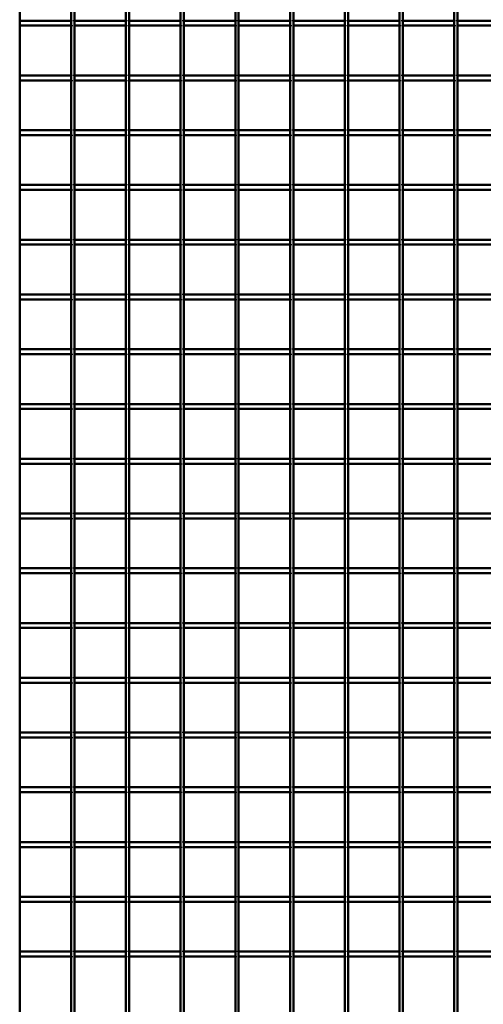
# Model space of a CAD drawing. Header units: millimetres. Extents: x -1015 to 654, y -500 to 954.
# Tile 3 of 10: x -466 to -183, y -131 to 469. Entities that reach past the tile are written whole.
import ezdxf

# ---------------------------------------------------------------- set-up
doc = ezdxf.new("R2010")
doc.units = ezdxf.units.MM
doc.linetypes.add('Dashed', pattern=[2, 1, -1])
doc.layers.add('AM_0', color=7, linetype='Continuous', lineweight=50)
doc.layers.add('AM_9', color=6, linetype='Dashed', lineweight=25)

# ---------------------------------------------------------------- blocks, each defined once
blk = doc.blocks.new('6_csmklxqvnaftu5ah9o9iv45ii________0_in_LPPX333033311120010003500_4')
at = {"layer": 'AM_0'}
blk.add_line((-465.62, -497), (-465.62, 497), dxfattribs=at)
blk = doc.blocks.new('7_621yq6z4jo3vtsxkbmhoq45sg________0_in_LPPX333033311120010003500_4')
at = {"layer": 'AM_0'}
for p, q in [((-434.29, -497), (-434.29, 497)), ((-432.29, -497), (-432.29, 497))]:
    blk.add_line(p, q, dxfattribs=at)
blk = doc.blocks.new('8_ryixsldcfzuoqkxpyifwhqjbs________0_in_LPPX333033311120010003500_4')
at = {"layer": 'AM_0'}
for p, q in [((-400.96, -497), (-400.96, 497)), ((-398.96, -497), (-398.96, 497))]:
    blk.add_line(p, q, dxfattribs=at)
blk = doc.blocks.new('9_z2vu9ui5k5jb81t44dnrtzbje________0_in_LPPX333033311120010003500_4')
at = {"layer": 'AM_0'}
for p, q in [((-367.63, -497), (-367.63, 497)), ((-365.63, -497), (-365.63, 497))]:
    blk.add_line(p, q, dxfattribs=at)
blk = doc.blocks.new('10_d8nt32767jgunftint1pfjqmj________0_in_LPPX333033311120010003500_4')
at = {"layer": 'AM_0'}
for p, q in [((-334.3, -497), (-334.3, 497)), ((-332.3, -497), (-332.3, 497))]:
    blk.add_line(p, q, dxfattribs=at)
blk = doc.blocks.new('11_f48x1726dn3gzwi7iqlk6zoyg________0_in_LPPX333033311120010003500_4')
at = {"layer": 'AM_0'}
for p, q in [((-300.97, -497), (-300.97, 497)), ((-298.97, -497), (-298.97, 497))]:
    blk.add_line(p, q, dxfattribs=at)
blk = doc.blocks.new('12_8wn13upayi8n9dlhgtrexv86h________0_in_LPPX333033311120010003500_4')
at = {"layer": 'AM_0'}
for p, q in [((-267.64, -497), (-267.64, 497)), ((-265.64, -497), (-265.64, 497))]:
    blk.add_line(p, q, dxfattribs=at)
blk = doc.blocks.new('13_qmaw2ln7ypr8b205kkrsenfns________0_in_LPPX333033311120010003500_4')
at = {"layer": 'AM_0'}
for p, q in [((-234.31, -497), (-234.31, 497)), ((-232.31, -497), (-232.31, 497))]:
    blk.add_line(p, q, dxfattribs=at)
blk = doc.blocks.new('14_nr62sfknrv5k65frpn3hblj8j________0_in_LPPX333033311120010003500_4')
at = {"layer": 'AM_0'}
for p, q in [((-200.98, -497), (-200.98, 497)), ((-198.98, -497), (-198.98, 497))]:
    blk.add_line(p, q, dxfattribs=at)
blk = doc.blocks.new('50_lfbz6epdjnvuagtv3wv31ae6n________0_in_LPPX333033311120010003500_4')
at = {"layer": 'AM_0'}
for p, q in [((-465.62, -101.49), (-465.62, -98.49)), ((-434.29, -98.49), (-465.62, -98.49)), ((-434.29, -101.49), (-465.62, -101.49)), ((-434.29, -98.49), (-434.29, -101.49)), ((-432.29, -101.49), (-432.29, -98.49)), ((-400.96, -98.49), (-432.29, -98.49)), ((-400.96, -101.49), (-432.29, -101.49)), ((-400.96, -98.49), (-400.96, -101.49)), ((-398.96, -101.49), (-398.96, -98.49)), ((-367.63, -98.49), (-398.96, -98.49)), ((-367.63, -101.49), (-398.96, -101.49)), ((-367.63, -98.49), (-367.63, -101.49)), ((-365.63, -101.49), (-365.63, -98.49)), ((-334.3, -98.49), (-365.63, -98.49)), ((-334.3, -101.49), (-365.63, -101.49)), ((-334.3, -98.49), (-334.3, -101.49)), ((-332.3, -101.49), (-332.3, -98.49)), ((-300.97, -98.49), (-332.3, -98.49)), ((-300.97, -101.49), (-332.3, -101.49)), ((-300.97, -98.49), (-300.97, -101.49)), ((-298.97, -101.49), (-298.97, -98.49)), ((-267.64, -98.49), (-298.97, -98.49)), ((-267.64, -101.49), (-298.97, -101.49)), ((-267.64, -98.49), (-267.64, -101.49)), ((-265.64, -101.49), (-265.64, -98.49)), ((-234.31, -98.49), (-265.64, -98.49)), ((-234.31, -101.49), (-265.64, -101.49)), ((-234.31, -98.49), (-234.31, -101.49)), ((-232.31, -101.49), (-232.31, -98.49)), ((-200.98, -98.49), (-232.31, -98.49)), ((-200.98, -101.49), (-232.31, -101.49)), ((-200.98, -98.49), (-200.98, -101.49)), ((-198.98, -101.49), (-198.98, -98.49)), ((-167.65, -98.49), (-198.98, -98.49)), ((-167.65, -101.49), (-198.98, -101.49))]:
    blk.add_line(p, q, dxfattribs=at)
at = {"layer": 'AM_9'}
for p, q in [((-432.29, -98.49), (-434.29, -98.49)), ((-434.29, -101.49), (-432.29, -101.49)), ((-398.96, -98.49), (-400.96, -98.49)), ((-400.96, -101.49), (-398.96, -101.49)), ((-365.63, -98.49), (-367.63, -98.49)), ((-367.63, -101.49), (-365.63, -101.49)), ((-332.3, -98.49), (-334.3, -98.49)), ((-334.3, -101.49), (-332.3, -101.49)), ((-298.97, -98.49), (-300.97, -98.49)), ((-300.97, -101.49), (-298.97, -101.49)), ((-265.64, -98.49), (-267.64, -98.49)), ((-267.64, -101.49), (-265.64, -101.49)), ((-232.31, -98.49), (-234.31, -98.49)), ((-234.31, -101.49), (-232.31, -101.49)), ((-198.98, -98.49), (-200.98, -98.49)), ((-200.98, -101.49), (-198.98, -101.49))]:
    blk.add_line(p, q, dxfattribs=at)
blk = doc.blocks.new('51_aisvkbchylnh2iftl8m6knaur________0_in_LPPX333033311120010003500_4')
at = {"layer": 'AM_0'}
for p, q in [((-465.62, -68.16), (-465.62, -65.16)), ((-434.29, -65.16), (-465.62, -65.16)), ((-434.29, -65.16), (-434.29, -68.16)), ((-432.29, -68.16), (-432.29, -65.16)), ((-400.96, -65.16), (-432.29, -65.16)), ((-400.96, -65.16), (-400.96, -68.16)), ((-398.96, -68.16), (-398.96, -65.16)), ((-367.63, -65.16), (-398.96, -65.16)), ((-367.63, -65.16), (-367.63, -68.16)), ((-365.63, -68.16), (-365.63, -65.16)), ((-334.3, -65.16), (-365.63, -65.16)), ((-334.3, -65.16), (-334.3, -68.16)), ((-332.3, -68.16), (-332.3, -65.16)), ((-300.97, -65.16), (-332.3, -65.16)), ((-300.97, -65.16), (-300.97, -68.16)), ((-298.97, -68.16), (-298.97, -65.16)), ((-267.64, -65.16), (-298.97, -65.16)), ((-267.64, -65.16), (-267.64, -68.16)), ((-265.64, -68.16), (-265.64, -65.16)), ((-234.31, -65.16), (-265.64, -65.16)), ((-234.31, -65.16), (-234.31, -68.16)), ((-232.31, -68.16), (-232.31, -65.16)), ((-200.98, -65.16), (-232.31, -65.16)), ((-200.98, -65.16), (-200.98, -68.16)), ((-198.98, -68.16), (-198.98, -65.16)), ((-167.65, -65.16), (-198.98, -65.16)), ((-434.29, -68.16), (-465.62, -68.16)), ((-400.96, -68.16), (-432.29, -68.16)), ((-367.63, -68.16), (-398.96, -68.16)), ((-334.3, -68.16), (-365.63, -68.16)), ((-300.97, -68.16), (-332.3, -68.16)), ((-267.64, -68.16), (-298.97, -68.16)), ((-234.31, -68.16), (-265.64, -68.16)), ((-200.98, -68.16), (-232.31, -68.16)), ((-167.65, -68.16), (-198.98, -68.16))]:
    blk.add_line(p, q, dxfattribs=at)
at = {"layer": 'AM_9'}
for p, q in [((-432.29, -65.16), (-434.29, -65.16)), ((-398.96, -65.16), (-400.96, -65.16)), ((-365.63, -65.16), (-367.63, -65.16)), ((-332.3, -65.16), (-334.3, -65.16)), ((-298.97, -65.16), (-300.97, -65.16)), ((-265.64, -65.16), (-267.64, -65.16)), ((-232.31, -65.16), (-234.31, -65.16)), ((-198.98, -65.16), (-200.98, -65.16)), ((-434.29, -68.16), (-432.29, -68.16)), ((-400.96, -68.16), (-398.96, -68.16)), ((-367.63, -68.16), (-365.63, -68.16)), ((-334.3, -68.16), (-332.3, -68.16)), ((-300.97, -68.16), (-298.97, -68.16)), ((-267.64, -68.16), (-265.64, -68.16)), ((-234.31, -68.16), (-232.31, -68.16)), ((-200.98, -68.16), (-198.98, -68.16))]:
    blk.add_line(p, q, dxfattribs=at)
blk = doc.blocks.new('52_hz1fpnbmw0owd8o5gvx978qsi________0_in_LPPX333033311120010003500_4')
at = {"layer": 'AM_0'}
for p, q in [((-465.62, -34.83), (-465.62, -31.83)), ((-434.29, -31.83), (-465.62, -31.83)), ((-434.29, -34.83), (-465.62, -34.83)), ((-434.29, -31.83), (-434.29, -34.83)), ((-432.29, -34.83), (-432.29, -31.83)), ((-400.96, -31.83), (-432.29, -31.83)), ((-400.96, -34.83), (-432.29, -34.83)), ((-400.96, -31.83), (-400.96, -34.83)), ((-398.96, -34.83), (-398.96, -31.83)), ((-367.63, -31.83), (-398.96, -31.83)), ((-367.63, -34.83), (-398.96, -34.83)), ((-367.63, -31.83), (-367.63, -34.83)), ((-365.63, -34.83), (-365.63, -31.83)), ((-334.3, -31.83), (-365.63, -31.83)), ((-334.3, -34.83), (-365.63, -34.83)), ((-334.3, -31.83), (-334.3, -34.83)), ((-332.3, -34.83), (-332.3, -31.83)), ((-300.97, -31.83), (-332.3, -31.83)), ((-300.97, -34.83), (-332.3, -34.83)), ((-300.97, -31.83), (-300.97, -34.83)), ((-298.97, -34.83), (-298.97, -31.83)), ((-267.64, -31.83), (-298.97, -31.83)), ((-267.64, -34.83), (-298.97, -34.83)), ((-267.64, -31.83), (-267.64, -34.83)), ((-265.64, -34.83), (-265.64, -31.83)), ((-234.31, -31.83), (-265.64, -31.83)), ((-234.31, -34.83), (-265.64, -34.83)), ((-234.31, -31.83), (-234.31, -34.83)), ((-232.31, -34.83), (-232.31, -31.83)), ((-200.98, -31.83), (-232.31, -31.83)), ((-200.98, -34.83), (-232.31, -34.83)), ((-200.98, -31.83), (-200.98, -34.83)), ((-198.98, -34.83), (-198.98, -31.83)), ((-167.65, -31.83), (-198.98, -31.83)), ((-167.65, -34.83), (-198.98, -34.83))]:
    blk.add_line(p, q, dxfattribs=at)
at = {"layer": 'AM_9'}
for p, q in [((-432.29, -31.83), (-434.29, -31.83)), ((-434.29, -34.83), (-432.29, -34.83)), ((-398.96, -31.83), (-400.96, -31.83)), ((-400.96, -34.83), (-398.96, -34.83)), ((-365.63, -31.83), (-367.63, -31.83)), ((-367.63, -34.83), (-365.63, -34.83)), ((-332.3, -31.83), (-334.3, -31.83)), ((-334.3, -34.83), (-332.3, -34.83)), ((-298.97, -31.83), (-300.97, -31.83)), ((-300.97, -34.83), (-298.97, -34.83)), ((-265.64, -31.83), (-267.64, -31.83)), ((-267.64, -34.83), (-265.64, -34.83)), ((-232.31, -31.83), (-234.31, -31.83)), ((-234.31, -34.83), (-232.31, -34.83)), ((-198.98, -31.83), (-200.98, -31.83)), ((-200.98, -34.83), (-198.98, -34.83))]:
    blk.add_line(p, q, dxfattribs=at)
blk = doc.blocks.new('53_eiu7e2z7aiu4fe1ra4e1xwfse________0_in_LPPX333033311120010003500_4')
at = {"layer": 'AM_0'}
for p, q in [((-465.62, -1.5), (-465.62, 1.5)), ((-434.29, 1.5), (-465.62, 1.5)), ((-434.29, 1.5), (-434.29, -1.5)), ((-432.29, -1.5), (-432.29, 1.5)), ((-400.96, 1.5), (-432.29, 1.5)), ((-400.96, 1.5), (-400.96, -1.5)), ((-398.96, -1.5), (-398.96, 1.5)), ((-367.63, 1.5), (-398.96, 1.5)), ((-367.63, 1.5), (-367.63, -1.5)), ((-365.63, -1.5), (-365.63, 1.5)), ((-334.3, 1.5), (-365.63, 1.5)), ((-334.3, 1.5), (-334.3, -1.5)), ((-332.3, -1.5), (-332.3, 1.5)), ((-300.97, 1.5), (-332.3, 1.5)), ((-300.97, 1.5), (-300.97, -1.5)), ((-298.97, -1.5), (-298.97, 1.5)), ((-267.64, 1.5), (-298.97, 1.5)), ((-267.64, 1.5), (-267.64, -1.5)), ((-265.64, -1.5), (-265.64, 1.5)), ((-234.31, 1.5), (-265.64, 1.5)), ((-234.31, 1.5), (-234.31, -1.5)), ((-232.31, -1.5), (-232.31, 1.5)), ((-200.98, 1.5), (-232.31, 1.5)), ((-200.98, 1.5), (-200.98, -1.5)), ((-198.98, -1.5), (-198.98, 1.5)), ((-167.65, 1.5), (-198.98, 1.5)), ((-434.29, -1.5), (-465.62, -1.5)), ((-400.96, -1.5), (-432.29, -1.5)), ((-367.63, -1.5), (-398.96, -1.5)), ((-334.3, -1.5), (-365.63, -1.5)), ((-300.97, -1.5), (-332.3, -1.5)), ((-267.64, -1.5), (-298.97, -1.5)), ((-234.31, -1.5), (-265.64, -1.5)), ((-200.98, -1.5), (-232.31, -1.5)), ((-167.65, -1.5), (-198.98, -1.5))]:
    blk.add_line(p, q, dxfattribs=at)
at = {"layer": 'AM_9'}
for p, q in [((-432.29, 1.5), (-434.29, 1.5)), ((-398.96, 1.5), (-400.96, 1.5)), ((-365.63, 1.5), (-367.63, 1.5)), ((-332.3, 1.5), (-334.3, 1.5)), ((-298.97, 1.5), (-300.97, 1.5)), ((-265.64, 1.5), (-267.64, 1.5)), ((-232.31, 1.5), (-234.31, 1.5)), ((-198.98, 1.5), (-200.98, 1.5)), ((-434.29, -1.5), (-432.29, -1.5)), ((-400.96, -1.5), (-398.96, -1.5)), ((-367.63, -1.5), (-365.63, -1.5)), ((-334.3, -1.5), (-332.3, -1.5)), ((-300.97, -1.5), (-298.97, -1.5)), ((-267.64, -1.5), (-265.64, -1.5)), ((-234.31, -1.5), (-232.31, -1.5)), ((-200.98, -1.5), (-198.98, -1.5))]:
    blk.add_line(p, q, dxfattribs=at)
blk = doc.blocks.new('54_g2e2odnjtp7cjq6afsd1wmqla________0_in_LPPX333033311120010003500_4')
at = {"layer": 'AM_0'}
for p, q in [((-465.62, 31.83), (-465.62, 34.83)), ((-434.29, 34.83), (-465.62, 34.83)), ((-434.29, 31.83), (-465.62, 31.83)), ((-434.29, 34.83), (-434.29, 31.83)), ((-432.29, 31.83), (-432.29, 34.83)), ((-400.96, 34.83), (-432.29, 34.83)), ((-400.96, 31.83), (-432.29, 31.83)), ((-400.96, 34.83), (-400.96, 31.83)), ((-398.96, 31.83), (-398.96, 34.83)), ((-367.63, 34.83), (-398.96, 34.83)), ((-367.63, 31.83), (-398.96, 31.83)), ((-367.63, 34.83), (-367.63, 31.83)), ((-365.63, 31.83), (-365.63, 34.83)), ((-334.3, 34.83), (-365.63, 34.83)), ((-334.3, 31.83), (-365.63, 31.83)), ((-334.3, 34.83), (-334.3, 31.83)), ((-332.3, 31.83), (-332.3, 34.83)), ((-300.97, 34.83), (-332.3, 34.83)), ((-300.97, 31.83), (-332.3, 31.83)), ((-300.97, 34.83), (-300.97, 31.83)), ((-298.97, 31.83), (-298.97, 34.83)), ((-267.64, 34.83), (-298.97, 34.83)), ((-267.64, 31.83), (-298.97, 31.83)), ((-267.64, 34.83), (-267.64, 31.83)), ((-265.64, 31.83), (-265.64, 34.83)), ((-234.31, 34.83), (-265.64, 34.83)), ((-234.31, 31.83), (-265.64, 31.83)), ((-234.31, 34.83), (-234.31, 31.83)), ((-232.31, 31.83), (-232.31, 34.83)), ((-200.98, 34.83), (-232.31, 34.83)), ((-200.98, 31.83), (-232.31, 31.83)), ((-200.98, 34.83), (-200.98, 31.83)), ((-198.98, 31.83), (-198.98, 34.83)), ((-167.65, 34.83), (-198.98, 34.83)), ((-167.65, 31.83), (-198.98, 31.83))]:
    blk.add_line(p, q, dxfattribs=at)
at = {"layer": 'AM_9'}
for p, q in [((-432.29, 34.83), (-434.29, 34.83)), ((-434.29, 31.83), (-432.29, 31.83)), ((-398.96, 34.83), (-400.96, 34.83)), ((-400.96, 31.83), (-398.96, 31.83)), ((-365.63, 34.83), (-367.63, 34.83)), ((-367.63, 31.83), (-365.63, 31.83)), ((-332.3, 34.83), (-334.3, 34.83)), ((-334.3, 31.83), (-332.3, 31.83)), ((-298.97, 34.83), (-300.97, 34.83)), ((-300.97, 31.83), (-298.97, 31.83)), ((-265.64, 34.83), (-267.64, 34.83)), ((-267.64, 31.83), (-265.64, 31.83)), ((-232.31, 34.83), (-234.31, 34.83)), ((-234.31, 31.83), (-232.31, 31.83)), ((-198.98, 34.83), (-200.98, 34.83)), ((-200.98, 31.83), (-198.98, 31.83))]:
    blk.add_line(p, q, dxfattribs=at)
blk = doc.blocks.new('55_5yjsbazhcolyuokqahcr7lafm________0_in_LPPX333033311120010003500_4')
at = {"layer": 'AM_0'}
for p, q in [((-465.62, 65.16), (-465.62, 68.16)), ((-434.29, 68.16), (-465.62, 68.16)), ((-434.29, 68.16), (-434.29, 65.16)), ((-432.29, 65.16), (-432.29, 68.16)), ((-400.96, 68.16), (-432.29, 68.16)), ((-400.96, 68.16), (-400.96, 65.16)), ((-398.96, 65.16), (-398.96, 68.16)), ((-367.63, 68.16), (-398.96, 68.16)), ((-367.63, 68.16), (-367.63, 65.16)), ((-365.63, 65.16), (-365.63, 68.16)), ((-334.3, 68.16), (-365.63, 68.16)), ((-334.3, 68.16), (-334.3, 65.16)), ((-332.3, 65.16), (-332.3, 68.16)), ((-300.97, 68.16), (-332.3, 68.16)), ((-300.97, 68.16), (-300.97, 65.16)), ((-298.97, 65.16), (-298.97, 68.16)), ((-267.64, 68.16), (-298.97, 68.16)), ((-267.64, 68.16), (-267.64, 65.16)), ((-265.64, 65.16), (-265.64, 68.16)), ((-234.31, 68.16), (-265.64, 68.16)), ((-234.31, 68.16), (-234.31, 65.16)), ((-232.31, 65.16), (-232.31, 68.16)), ((-200.98, 68.16), (-232.31, 68.16)), ((-200.98, 68.16), (-200.98, 65.16)), ((-198.98, 65.16), (-198.98, 68.16)), ((-167.65, 68.16), (-198.98, 68.16)), ((-434.29, 65.16), (-465.62, 65.16)), ((-400.96, 65.16), (-432.29, 65.16)), ((-367.63, 65.16), (-398.96, 65.16)), ((-334.3, 65.16), (-365.63, 65.16)), ((-300.97, 65.16), (-332.3, 65.16)), ((-267.64, 65.16), (-298.97, 65.16)), ((-234.31, 65.16), (-265.64, 65.16)), ((-200.98, 65.16), (-232.31, 65.16)), ((-167.65, 65.16), (-198.98, 65.16))]:
    blk.add_line(p, q, dxfattribs=at)
at = {"layer": 'AM_9'}
for p, q in [((-432.29, 68.16), (-434.29, 68.16)), ((-398.96, 68.16), (-400.96, 68.16)), ((-365.63, 68.16), (-367.63, 68.16)), ((-332.3, 68.16), (-334.3, 68.16)), ((-298.97, 68.16), (-300.97, 68.16)), ((-265.64, 68.16), (-267.64, 68.16)), ((-232.31, 68.16), (-234.31, 68.16)), ((-198.98, 68.16), (-200.98, 68.16)), ((-434.29, 65.16), (-432.29, 65.16)), ((-400.96, 65.16), (-398.96, 65.16)), ((-367.63, 65.16), (-365.63, 65.16)), ((-334.3, 65.16), (-332.3, 65.16)), ((-300.97, 65.16), (-298.97, 65.16)), ((-267.64, 65.16), (-265.64, 65.16)), ((-234.31, 65.16), (-232.31, 65.16)), ((-200.98, 65.16), (-198.98, 65.16))]:
    blk.add_line(p, q, dxfattribs=at)
blk = doc.blocks.new('56_z5mggo8uzzdfnc2nyeyztz00a________0_in_LPPX333033311120010003500_4')
at = {"layer": 'AM_0'}
for p, q in [((-465.62, 98.49), (-465.62, 101.49)), ((-434.29, 101.49), (-465.62, 101.49)), ((-434.29, 98.49), (-465.62, 98.49)), ((-434.29, 101.49), (-434.29, 98.49)), ((-432.29, 98.49), (-432.29, 101.49)), ((-400.96, 101.49), (-432.29, 101.49)), ((-400.96, 98.49), (-432.29, 98.49)), ((-400.96, 101.49), (-400.96, 98.49)), ((-398.96, 98.49), (-398.96, 101.49)), ((-367.63, 101.49), (-398.96, 101.49)), ((-367.63, 98.49), (-398.96, 98.49)), ((-367.63, 101.49), (-367.63, 98.49)), ((-365.63, 98.49), (-365.63, 101.49)), ((-334.3, 101.49), (-365.63, 101.49)), ((-334.3, 98.49), (-365.63, 98.49)), ((-334.3, 101.49), (-334.3, 98.49)), ((-332.3, 98.49), (-332.3, 101.49)), ((-300.97, 101.49), (-332.3, 101.49)), ((-300.97, 98.49), (-332.3, 98.49)), ((-300.97, 101.49), (-300.97, 98.49)), ((-298.97, 98.49), (-298.97, 101.49)), ((-267.64, 101.49), (-298.97, 101.49)), ((-267.64, 98.49), (-298.97, 98.49)), ((-267.64, 101.49), (-267.64, 98.49)), ((-265.64, 98.49), (-265.64, 101.49)), ((-234.31, 101.49), (-265.64, 101.49)), ((-234.31, 98.49), (-265.64, 98.49)), ((-234.31, 101.49), (-234.31, 98.49)), ((-232.31, 98.49), (-232.31, 101.49)), ((-200.98, 101.49), (-232.31, 101.49)), ((-200.98, 98.49), (-232.31, 98.49)), ((-200.98, 101.49), (-200.98, 98.49)), ((-198.98, 98.49), (-198.98, 101.49)), ((-167.65, 101.49), (-198.98, 101.49)), ((-167.65, 98.49), (-198.98, 98.49))]:
    blk.add_line(p, q, dxfattribs=at)
at = {"layer": 'AM_9'}
for p, q in [((-432.29, 101.49), (-434.29, 101.49)), ((-434.29, 98.49), (-432.29, 98.49)), ((-398.96, 101.49), (-400.96, 101.49)), ((-400.96, 98.49), (-398.96, 98.49)), ((-365.63, 101.49), (-367.63, 101.49)), ((-367.63, 98.49), (-365.63, 98.49)), ((-332.3, 101.49), (-334.3, 101.49)), ((-334.3, 98.49), (-332.3, 98.49)), ((-298.97, 101.49), (-300.97, 101.49)), ((-300.97, 98.49), (-298.97, 98.49)), ((-265.64, 101.49), (-267.64, 101.49)), ((-267.64, 98.49), (-265.64, 98.49)), ((-232.31, 101.49), (-234.31, 101.49)), ((-234.31, 98.49), (-232.31, 98.49)), ((-198.98, 101.49), (-200.98, 101.49)), ((-200.98, 98.49), (-198.98, 98.49))]:
    blk.add_line(p, q, dxfattribs=at)
blk = doc.blocks.new('57_ozbrm4dwflif95hvm4gordwup________0_in_LPPX333033311120010003500_4')
at = {"layer": 'AM_0'}
for p, q in [((-465.62, 131.82), (-465.62, 134.82)), ((-434.29, 134.82), (-465.62, 134.82)), ((-434.29, 134.82), (-434.29, 131.82)), ((-432.29, 131.82), (-432.29, 134.82)), ((-400.96, 134.82), (-432.29, 134.82)), ((-400.96, 134.82), (-400.96, 131.82)), ((-398.96, 131.82), (-398.96, 134.82)), ((-367.63, 134.82), (-398.96, 134.82)), ((-367.63, 134.82), (-367.63, 131.82)), ((-365.63, 131.82), (-365.63, 134.82)), ((-334.3, 134.82), (-365.63, 134.82)), ((-334.3, 134.82), (-334.3, 131.82)), ((-332.3, 131.82), (-332.3, 134.82)), ((-300.97, 134.82), (-332.3, 134.82)), ((-300.97, 134.82), (-300.97, 131.82)), ((-298.97, 131.82), (-298.97, 134.82)), ((-267.64, 134.82), (-298.97, 134.82)), ((-267.64, 134.82), (-267.64, 131.82)), ((-265.64, 131.82), (-265.64, 134.82)), ((-234.31, 134.82), (-265.64, 134.82)), ((-234.31, 134.82), (-234.31, 131.82)), ((-232.31, 131.82), (-232.31, 134.82)), ((-200.98, 134.82), (-232.31, 134.82)), ((-200.98, 134.82), (-200.98, 131.82)), ((-198.98, 131.82), (-198.98, 134.82)), ((-167.65, 134.82), (-198.98, 134.82)), ((-434.29, 131.82), (-465.62, 131.82)), ((-400.96, 131.82), (-432.29, 131.82)), ((-367.63, 131.82), (-398.96, 131.82)), ((-334.3, 131.82), (-365.63, 131.82)), ((-300.97, 131.82), (-332.3, 131.82)), ((-267.64, 131.82), (-298.97, 131.82)), ((-234.31, 131.82), (-265.64, 131.82)), ((-200.98, 131.82), (-232.31, 131.82)), ((-167.65, 131.82), (-198.98, 131.82))]:
    blk.add_line(p, q, dxfattribs=at)
at = {"layer": 'AM_9'}
for p, q in [((-432.29, 134.82), (-434.29, 134.82)), ((-398.96, 134.82), (-400.96, 134.82)), ((-365.63, 134.82), (-367.63, 134.82)), ((-332.3, 134.82), (-334.3, 134.82)), ((-298.97, 134.82), (-300.97, 134.82)), ((-265.64, 134.82), (-267.64, 134.82)), ((-232.31, 134.82), (-234.31, 134.82)), ((-198.98, 134.82), (-200.98, 134.82)), ((-434.29, 131.82), (-432.29, 131.82)), ((-400.96, 131.82), (-398.96, 131.82)), ((-367.63, 131.82), (-365.63, 131.82)), ((-334.3, 131.82), (-332.3, 131.82)), ((-300.97, 131.82), (-298.97, 131.82)), ((-267.64, 131.82), (-265.64, 131.82)), ((-234.31, 131.82), (-232.31, 131.82)), ((-200.98, 131.82), (-198.98, 131.82))]:
    blk.add_line(p, q, dxfattribs=at)
blk = doc.blocks.new('58_38cbu90t24fzqj09ojvx5ingd________0_in_LPPX333033311120010003500_4')
at = {"layer": 'AM_0'}
for p, q in [((-465.62, 165.15), (-465.62, 168.15)), ((-434.29, 168.15), (-465.62, 168.15)), ((-434.29, 168.15), (-434.29, 165.15)), ((-432.29, 165.15), (-432.29, 168.15)), ((-400.96, 168.15), (-432.29, 168.15)), ((-400.96, 168.15), (-400.96, 165.15)), ((-398.96, 165.15), (-398.96, 168.15)), ((-367.63, 168.15), (-398.96, 168.15)), ((-367.63, 168.15), (-367.63, 165.15)), ((-365.63, 165.15), (-365.63, 168.15)), ((-334.3, 168.15), (-365.63, 168.15)), ((-334.3, 168.15), (-334.3, 165.15)), ((-332.3, 165.15), (-332.3, 168.15)), ((-300.97, 168.15), (-332.3, 168.15)), ((-300.97, 168.15), (-300.97, 165.15)), ((-298.97, 165.15), (-298.97, 168.15)), ((-267.64, 168.15), (-298.97, 168.15)), ((-267.64, 168.15), (-267.64, 165.15)), ((-265.64, 165.15), (-265.64, 168.15)), ((-234.31, 168.15), (-265.64, 168.15)), ((-234.31, 168.15), (-234.31, 165.15)), ((-232.31, 165.15), (-232.31, 168.15)), ((-200.98, 168.15), (-232.31, 168.15)), ((-200.98, 168.15), (-200.98, 165.15)), ((-198.98, 165.15), (-198.98, 168.15)), ((-167.65, 168.15), (-198.98, 168.15)), ((-434.29, 165.15), (-465.62, 165.15)), ((-400.96, 165.15), (-432.29, 165.15)), ((-367.63, 165.15), (-398.96, 165.15)), ((-334.3, 165.15), (-365.63, 165.15)), ((-300.97, 165.15), (-332.3, 165.15)), ((-267.64, 165.15), (-298.97, 165.15)), ((-234.31, 165.15), (-265.64, 165.15)), ((-200.98, 165.15), (-232.31, 165.15)), ((-167.65, 165.15), (-198.98, 165.15))]:
    blk.add_line(p, q, dxfattribs=at)
at = {"layer": 'AM_9'}
for p, q in [((-432.29, 168.15), (-434.29, 168.15)), ((-398.96, 168.15), (-400.96, 168.15)), ((-365.63, 168.15), (-367.63, 168.15)), ((-332.3, 168.15), (-334.3, 168.15)), ((-298.97, 168.15), (-300.97, 168.15)), ((-265.64, 168.15), (-267.64, 168.15)), ((-232.31, 168.15), (-234.31, 168.15)), ((-198.98, 168.15), (-200.98, 168.15)), ((-434.29, 165.15), (-432.29, 165.15)), ((-400.96, 165.15), (-398.96, 165.15)), ((-367.63, 165.15), (-365.63, 165.15)), ((-334.3, 165.15), (-332.3, 165.15)), ((-300.97, 165.15), (-298.97, 165.15)), ((-267.64, 165.15), (-265.64, 165.15)), ((-234.31, 165.15), (-232.31, 165.15)), ((-200.98, 165.15), (-198.98, 165.15))]:
    blk.add_line(p, q, dxfattribs=at)
blk = doc.blocks.new('59_3qznypyl2vm0e9qshia8rx9da________0_in_LPPX333033311120010003500_4')
at = {"layer": 'AM_0'}
for p, q in [((-465.62, 198.48), (-465.62, 201.48)), ((-434.29, 201.48), (-465.62, 201.48)), ((-434.29, 198.48), (-465.62, 198.48)), ((-434.29, 201.48), (-434.29, 198.48)), ((-432.29, 198.48), (-432.29, 201.48)), ((-400.96, 201.48), (-432.29, 201.48)), ((-400.96, 198.48), (-432.29, 198.48)), ((-400.96, 201.48), (-400.96, 198.48)), ((-398.96, 198.48), (-398.96, 201.48)), ((-367.63, 201.48), (-398.96, 201.48)), ((-367.63, 198.48), (-398.96, 198.48)), ((-367.63, 201.48), (-367.63, 198.48)), ((-365.63, 198.48), (-365.63, 201.48)), ((-334.3, 201.48), (-365.63, 201.48)), ((-334.3, 198.48), (-365.63, 198.48)), ((-334.3, 201.48), (-334.3, 198.48)), ((-332.3, 198.48), (-332.3, 201.48)), ((-300.97, 201.48), (-332.3, 201.48)), ((-300.97, 198.48), (-332.3, 198.48)), ((-300.97, 201.48), (-300.97, 198.48)), ((-298.97, 198.48), (-298.97, 201.48)), ((-267.64, 201.48), (-298.97, 201.48)), ((-267.64, 198.48), (-298.97, 198.48)), ((-267.64, 201.48), (-267.64, 198.48)), ((-265.64, 198.48), (-265.64, 201.48)), ((-234.31, 201.48), (-265.64, 201.48)), ((-234.31, 198.48), (-265.64, 198.48)), ((-234.31, 201.48), (-234.31, 198.48)), ((-232.31, 198.48), (-232.31, 201.48)), ((-200.98, 201.48), (-232.31, 201.48)), ((-200.98, 198.48), (-232.31, 198.48)), ((-200.98, 201.48), (-200.98, 198.48)), ((-198.98, 198.48), (-198.98, 201.48)), ((-167.65, 201.48), (-198.98, 201.48)), ((-167.65, 198.48), (-198.98, 198.48))]:
    blk.add_line(p, q, dxfattribs=at)
at = {"layer": 'AM_9'}
for p, q in [((-432.29, 201.48), (-434.29, 201.48)), ((-434.29, 198.48), (-432.29, 198.48)), ((-398.96, 201.48), (-400.96, 201.48)), ((-400.96, 198.48), (-398.96, 198.48)), ((-365.63, 201.48), (-367.63, 201.48)), ((-367.63, 198.48), (-365.63, 198.48)), ((-332.3, 201.48), (-334.3, 201.48)), ((-334.3, 198.48), (-332.3, 198.48)), ((-298.97, 201.48), (-300.97, 201.48)), ((-300.97, 198.48), (-298.97, 198.48)), ((-265.64, 201.48), (-267.64, 201.48)), ((-267.64, 198.48), (-265.64, 198.48)), ((-232.31, 201.48), (-234.31, 201.48)), ((-234.31, 198.48), (-232.31, 198.48)), ((-198.98, 201.48), (-200.98, 201.48)), ((-200.98, 198.48), (-198.98, 198.48))]:
    blk.add_line(p, q, dxfattribs=at)
blk = doc.blocks.new('60_s7ey8ezlxsx11ofjhiv4vzmlb________0_in_LPPX333033311120010003500_4')
at = {"layer": 'AM_0'}
for p, q in [((-465.62, 231.81), (-465.62, 234.81)), ((-434.29, 234.81), (-465.62, 234.81)), ((-434.29, 234.81), (-434.29, 231.81)), ((-432.29, 231.81), (-432.29, 234.81)), ((-400.96, 234.81), (-432.29, 234.81)), ((-400.96, 234.81), (-400.96, 231.81)), ((-398.96, 231.81), (-398.96, 234.81)), ((-367.63, 234.81), (-398.96, 234.81)), ((-367.63, 234.81), (-367.63, 231.81)), ((-365.63, 231.81), (-365.63, 234.81)), ((-334.3, 234.81), (-365.63, 234.81)), ((-334.3, 234.81), (-334.3, 231.81)), ((-332.3, 231.81), (-332.3, 234.81)), ((-300.97, 234.81), (-332.3, 234.81)), ((-300.97, 234.81), (-300.97, 231.81)), ((-298.97, 231.81), (-298.97, 234.81)), ((-267.64, 234.81), (-298.97, 234.81)), ((-267.64, 234.81), (-267.64, 231.81)), ((-265.64, 231.81), (-265.64, 234.81)), ((-234.31, 234.81), (-265.64, 234.81)), ((-234.31, 234.81), (-234.31, 231.81)), ((-232.31, 231.81), (-232.31, 234.81)), ((-200.98, 234.81), (-232.31, 234.81)), ((-200.98, 234.81), (-200.98, 231.81)), ((-198.98, 231.81), (-198.98, 234.81)), ((-167.65, 234.81), (-198.98, 234.81)), ((-434.29, 231.81), (-465.62, 231.81)), ((-400.96, 231.81), (-432.29, 231.81)), ((-367.63, 231.81), (-398.96, 231.81)), ((-334.3, 231.81), (-365.63, 231.81)), ((-300.97, 231.81), (-332.3, 231.81)), ((-267.64, 231.81), (-298.97, 231.81)), ((-234.31, 231.81), (-265.64, 231.81)), ((-200.98, 231.81), (-232.31, 231.81)), ((-167.65, 231.81), (-198.98, 231.81))]:
    blk.add_line(p, q, dxfattribs=at)
at = {"layer": 'AM_9'}
for p, q in [((-432.29, 234.81), (-434.29, 234.81)), ((-398.96, 234.81), (-400.96, 234.81)), ((-365.63, 234.81), (-367.63, 234.81)), ((-332.3, 234.81), (-334.3, 234.81)), ((-298.97, 234.81), (-300.97, 234.81)), ((-265.64, 234.81), (-267.64, 234.81)), ((-232.31, 234.81), (-234.31, 234.81)), ((-198.98, 234.81), (-200.98, 234.81)), ((-434.29, 231.81), (-432.29, 231.81)), ((-400.96, 231.81), (-398.96, 231.81)), ((-367.63, 231.81), (-365.63, 231.81)), ((-334.3, 231.81), (-332.3, 231.81)), ((-300.97, 231.81), (-298.97, 231.81)), ((-267.64, 231.81), (-265.64, 231.81)), ((-234.31, 231.81), (-232.31, 231.81)), ((-200.98, 231.81), (-198.98, 231.81))]:
    blk.add_line(p, q, dxfattribs=at)
blk = doc.blocks.new('61_i5zsls8ahom1ul3e6mr3y41vc________0_in_LPPX333033311120010003500_4')
at = {"layer": 'AM_0'}
for p, q in [((-465.62, 265.14), (-465.62, 268.14)), ((-434.29, 268.14), (-465.62, 268.14)), ((-434.29, 265.14), (-465.62, 265.14)), ((-434.29, 268.14), (-434.29, 265.14)), ((-432.29, 265.14), (-432.29, 268.14)), ((-400.96, 268.14), (-432.29, 268.14)), ((-400.96, 265.14), (-432.29, 265.14)), ((-400.96, 268.14), (-400.96, 265.14)), ((-398.96, 265.14), (-398.96, 268.14)), ((-367.63, 268.14), (-398.96, 268.14)), ((-367.63, 265.14), (-398.96, 265.14)), ((-367.63, 268.14), (-367.63, 265.14)), ((-365.63, 265.14), (-365.63, 268.14)), ((-334.3, 268.14), (-365.63, 268.14)), ((-334.3, 265.14), (-365.63, 265.14)), ((-334.3, 268.14), (-334.3, 265.14)), ((-332.3, 265.14), (-332.3, 268.14)), ((-300.97, 268.14), (-332.3, 268.14)), ((-300.97, 265.14), (-332.3, 265.14)), ((-300.97, 268.14), (-300.97, 265.14)), ((-298.97, 265.14), (-298.97, 268.14)), ((-267.64, 268.14), (-298.97, 268.14)), ((-267.64, 265.14), (-298.97, 265.14)), ((-267.64, 268.14), (-267.64, 265.14)), ((-265.64, 265.14), (-265.64, 268.14)), ((-234.31, 268.14), (-265.64, 268.14)), ((-234.31, 265.14), (-265.64, 265.14)), ((-234.31, 268.14), (-234.31, 265.14)), ((-232.31, 265.14), (-232.31, 268.14)), ((-200.98, 268.14), (-232.31, 268.14)), ((-200.98, 265.14), (-232.31, 265.14)), ((-200.98, 268.14), (-200.98, 265.14)), ((-198.98, 265.14), (-198.98, 268.14)), ((-167.65, 268.14), (-198.98, 268.14)), ((-167.65, 265.14), (-198.98, 265.14))]:
    blk.add_line(p, q, dxfattribs=at)
at = {"layer": 'AM_9'}
for p, q in [((-432.29, 268.14), (-434.29, 268.14)), ((-434.29, 265.14), (-432.29, 265.14)), ((-398.96, 268.14), (-400.96, 268.14)), ((-400.96, 265.14), (-398.96, 265.14)), ((-365.63, 268.14), (-367.63, 268.14)), ((-367.63, 265.14), (-365.63, 265.14)), ((-332.3, 268.14), (-334.3, 268.14)), ((-334.3, 265.14), (-332.3, 265.14)), ((-298.97, 268.14), (-300.97, 268.14)), ((-300.97, 265.14), (-298.97, 265.14)), ((-265.64, 268.14), (-267.64, 268.14)), ((-267.64, 265.14), (-265.64, 265.14)), ((-232.31, 268.14), (-234.31, 268.14)), ((-234.31, 265.14), (-232.31, 265.14)), ((-198.98, 268.14), (-200.98, 268.14)), ((-200.98, 265.14), (-198.98, 265.14))]:
    blk.add_line(p, q, dxfattribs=at)
blk = doc.blocks.new('62_ha9abqi2fvrzdp9dlc1jthfyg________0_in_LPPX333033311120010003500_4')
at = {"layer": 'AM_0'}
for p, q in [((-465.62, 298.47), (-465.62, 301.47)), ((-434.29, 301.47), (-465.62, 301.47)), ((-434.29, 301.47), (-434.29, 298.47)), ((-432.29, 298.47), (-432.29, 301.47)), ((-400.96, 301.47), (-432.29, 301.47)), ((-400.96, 301.47), (-400.96, 298.47)), ((-398.96, 298.47), (-398.96, 301.47)), ((-367.63, 301.47), (-398.96, 301.47)), ((-367.63, 301.47), (-367.63, 298.47)), ((-365.63, 298.47), (-365.63, 301.47)), ((-334.3, 301.47), (-365.63, 301.47)), ((-334.3, 301.47), (-334.3, 298.47)), ((-332.3, 298.47), (-332.3, 301.47)), ((-300.97, 301.47), (-332.3, 301.47)), ((-300.97, 301.47), (-300.97, 298.47)), ((-298.97, 298.47), (-298.97, 301.47)), ((-267.64, 301.47), (-298.97, 301.47)), ((-267.64, 301.47), (-267.64, 298.47)), ((-265.64, 298.47), (-265.64, 301.47)), ((-234.31, 301.47), (-265.64, 301.47)), ((-234.31, 301.47), (-234.31, 298.47)), ((-232.31, 298.47), (-232.31, 301.47)), ((-200.98, 301.47), (-232.31, 301.47)), ((-200.98, 301.47), (-200.98, 298.47)), ((-198.98, 298.47), (-198.98, 301.47)), ((-167.65, 301.47), (-198.98, 301.47)), ((-434.29, 298.47), (-465.62, 298.47)), ((-400.96, 298.47), (-432.29, 298.47)), ((-367.63, 298.47), (-398.96, 298.47)), ((-334.3, 298.47), (-365.63, 298.47)), ((-300.97, 298.47), (-332.3, 298.47)), ((-267.64, 298.47), (-298.97, 298.47)), ((-234.31, 298.47), (-265.64, 298.47)), ((-200.98, 298.47), (-232.31, 298.47)), ((-167.65, 298.47), (-198.98, 298.47))]:
    blk.add_line(p, q, dxfattribs=at)
at = {"layer": 'AM_9'}
for p, q in [((-432.29, 301.47), (-434.29, 301.47)), ((-398.96, 301.47), (-400.96, 301.47)), ((-365.63, 301.47), (-367.63, 301.47)), ((-332.3, 301.47), (-334.3, 301.47)), ((-298.97, 301.47), (-300.97, 301.47)), ((-265.64, 301.47), (-267.64, 301.47)), ((-232.31, 301.47), (-234.31, 301.47)), ((-198.98, 301.47), (-200.98, 301.47)), ((-434.29, 298.47), (-432.29, 298.47)), ((-400.96, 298.47), (-398.96, 298.47)), ((-367.63, 298.47), (-365.63, 298.47)), ((-334.3, 298.47), (-332.3, 298.47)), ((-300.97, 298.47), (-298.97, 298.47)), ((-267.64, 298.47), (-265.64, 298.47)), ((-234.31, 298.47), (-232.31, 298.47)), ((-200.98, 298.47), (-198.98, 298.47))]:
    blk.add_line(p, q, dxfattribs=at)
blk = doc.blocks.new('63_lkgp9j5l6apr3fy6v2iv7z2no________0_in_LPPX333033311120010003500_4')
at = {"layer": 'AM_0'}
for p, q in [((-465.62, 331.8), (-465.62, 334.8)), ((-434.29, 334.8), (-465.62, 334.8)), ((-434.29, 331.8), (-465.62, 331.8)), ((-434.29, 334.8), (-434.29, 331.8)), ((-432.29, 331.8), (-432.29, 334.8)), ((-400.96, 334.8), (-432.29, 334.8)), ((-400.96, 331.8), (-432.29, 331.8)), ((-400.96, 334.8), (-400.96, 331.8)), ((-398.96, 331.8), (-398.96, 334.8)), ((-367.63, 334.8), (-398.96, 334.8)), ((-367.63, 331.8), (-398.96, 331.8)), ((-367.63, 334.8), (-367.63, 331.8)), ((-365.63, 331.8), (-365.63, 334.8)), ((-334.3, 334.8), (-365.63, 334.8)), ((-334.3, 331.8), (-365.63, 331.8)), ((-334.3, 334.8), (-334.3, 331.8)), ((-332.3, 331.8), (-332.3, 334.8)), ((-300.97, 334.8), (-332.3, 334.8)), ((-300.97, 331.8), (-332.3, 331.8)), ((-300.97, 334.8), (-300.97, 331.8)), ((-298.97, 331.8), (-298.97, 334.8)), ((-267.64, 334.8), (-298.97, 334.8)), ((-267.64, 331.8), (-298.97, 331.8)), ((-267.64, 334.8), (-267.64, 331.8)), ((-265.64, 331.8), (-265.64, 334.8)), ((-234.31, 334.8), (-265.64, 334.8)), ((-234.31, 331.8), (-265.64, 331.8)), ((-234.31, 334.8), (-234.31, 331.8)), ((-232.31, 331.8), (-232.31, 334.8)), ((-200.98, 334.8), (-232.31, 334.8)), ((-200.98, 331.8), (-232.31, 331.8)), ((-200.98, 334.8), (-200.98, 331.8)), ((-198.98, 331.8), (-198.98, 334.8)), ((-167.65, 334.8), (-198.98, 334.8)), ((-167.65, 331.8), (-198.98, 331.8))]:
    blk.add_line(p, q, dxfattribs=at)
at = {"layer": 'AM_9'}
for p, q in [((-432.29, 334.8), (-434.29, 334.8)), ((-434.29, 331.8), (-432.29, 331.8)), ((-398.96, 334.8), (-400.96, 334.8)), ((-400.96, 331.8), (-398.96, 331.8)), ((-365.63, 334.8), (-367.63, 334.8)), ((-367.63, 331.8), (-365.63, 331.8)), ((-332.3, 334.8), (-334.3, 334.8)), ((-334.3, 331.8), (-332.3, 331.8)), ((-298.97, 334.8), (-300.97, 334.8)), ((-300.97, 331.8), (-298.97, 331.8)), ((-265.64, 334.8), (-267.64, 334.8)), ((-267.64, 331.8), (-265.64, 331.8)), ((-232.31, 334.8), (-234.31, 334.8)), ((-234.31, 331.8), (-232.31, 331.8)), ((-198.98, 334.8), (-200.98, 334.8)), ((-200.98, 331.8), (-198.98, 331.8))]:
    blk.add_line(p, q, dxfattribs=at)
blk = doc.blocks.new('64_h0c7yxigzbtop1e1wdpf2n3gp________0_in_LPPX333033311120010003500_4')
at = {"layer": 'AM_0'}
for p, q in [((-465.62, 365.13), (-465.62, 368.13)), ((-434.29, 368.13), (-465.62, 368.13)), ((-434.29, 368.13), (-434.29, 365.13)), ((-432.29, 365.13), (-432.29, 368.13)), ((-400.96, 368.13), (-432.29, 368.13)), ((-400.96, 368.13), (-400.96, 365.13)), ((-398.96, 365.13), (-398.96, 368.13)), ((-367.63, 368.13), (-398.96, 368.13)), ((-367.63, 368.13), (-367.63, 365.13)), ((-365.63, 365.13), (-365.63, 368.13)), ((-334.3, 368.13), (-365.63, 368.13)), ((-334.3, 368.13), (-334.3, 365.13)), ((-332.3, 365.13), (-332.3, 368.13)), ((-300.97, 368.13), (-332.3, 368.13)), ((-300.97, 368.13), (-300.97, 365.13)), ((-298.97, 365.13), (-298.97, 368.13)), ((-267.64, 368.13), (-298.97, 368.13)), ((-267.64, 368.13), (-267.64, 365.13)), ((-265.64, 365.13), (-265.64, 368.13)), ((-234.31, 368.13), (-265.64, 368.13)), ((-234.31, 368.13), (-234.31, 365.13)), ((-232.31, 365.13), (-232.31, 368.13)), ((-200.98, 368.13), (-232.31, 368.13)), ((-200.98, 368.13), (-200.98, 365.13)), ((-198.98, 365.13), (-198.98, 368.13)), ((-167.65, 368.13), (-198.98, 368.13)), ((-434.29, 365.13), (-465.62, 365.13)), ((-400.96, 365.13), (-432.29, 365.13)), ((-367.63, 365.13), (-398.96, 365.13)), ((-334.3, 365.13), (-365.63, 365.13)), ((-300.97, 365.13), (-332.3, 365.13)), ((-267.64, 365.13), (-298.97, 365.13)), ((-234.31, 365.13), (-265.64, 365.13)), ((-200.98, 365.13), (-232.31, 365.13)), ((-167.65, 365.13), (-198.98, 365.13))]:
    blk.add_line(p, q, dxfattribs=at)
at = {"layer": 'AM_9'}
for p, q in [((-432.29, 368.13), (-434.29, 368.13)), ((-398.96, 368.13), (-400.96, 368.13)), ((-365.63, 368.13), (-367.63, 368.13)), ((-332.3, 368.13), (-334.3, 368.13)), ((-298.97, 368.13), (-300.97, 368.13)), ((-265.64, 368.13), (-267.64, 368.13)), ((-232.31, 368.13), (-234.31, 368.13)), ((-198.98, 368.13), (-200.98, 368.13)), ((-434.29, 365.13), (-432.29, 365.13)), ((-400.96, 365.13), (-398.96, 365.13)), ((-367.63, 365.13), (-365.63, 365.13)), ((-334.3, 365.13), (-332.3, 365.13)), ((-300.97, 365.13), (-298.97, 365.13)), ((-267.64, 365.13), (-265.64, 365.13)), ((-234.31, 365.13), (-232.31, 365.13)), ((-200.98, 365.13), (-198.98, 365.13))]:
    blk.add_line(p, q, dxfattribs=at)
blk = doc.blocks.new('65_jtaj8qqowmg4f34kff4whibzi________0_in_LPPX333033311120010003500_4')
at = {"layer": 'AM_0'}
for p, q in [((-465.62, 398.46), (-465.62, 401.46)), ((-434.29, 401.46), (-465.62, 401.46)), ((-434.29, 398.46), (-465.62, 398.46)), ((-434.29, 401.46), (-434.29, 398.46)), ((-432.29, 398.46), (-432.29, 401.46)), ((-400.96, 401.46), (-432.29, 401.46)), ((-400.96, 398.46), (-432.29, 398.46)), ((-400.96, 401.46), (-400.96, 398.46)), ((-398.96, 398.46), (-398.96, 401.46)), ((-367.63, 401.46), (-398.96, 401.46)), ((-367.63, 398.46), (-398.96, 398.46)), ((-367.63, 401.46), (-367.63, 398.46)), ((-365.63, 398.46), (-365.63, 401.46)), ((-334.3, 401.46), (-365.63, 401.46)), ((-334.3, 398.46), (-365.63, 398.46)), ((-334.3, 401.46), (-334.3, 398.46)), ((-332.3, 398.46), (-332.3, 401.46)), ((-300.97, 401.46), (-332.3, 401.46)), ((-300.97, 398.46), (-332.3, 398.46)), ((-300.97, 401.46), (-300.97, 398.46)), ((-298.97, 398.46), (-298.97, 401.46)), ((-267.64, 401.46), (-298.97, 401.46)), ((-267.64, 398.46), (-298.97, 398.46)), ((-267.64, 401.46), (-267.64, 398.46)), ((-265.64, 398.46), (-265.64, 401.46)), ((-234.31, 401.46), (-265.64, 401.46)), ((-234.31, 398.46), (-265.64, 398.46)), ((-234.31, 401.46), (-234.31, 398.46)), ((-232.31, 398.46), (-232.31, 401.46)), ((-200.98, 401.46), (-232.31, 401.46)), ((-200.98, 398.46), (-232.31, 398.46)), ((-200.98, 401.46), (-200.98, 398.46)), ((-198.98, 398.46), (-198.98, 401.46)), ((-167.65, 401.46), (-198.98, 401.46)), ((-167.65, 398.46), (-198.98, 398.46))]:
    blk.add_line(p, q, dxfattribs=at)
at = {"layer": 'AM_9'}
for p, q in [((-432.29, 401.46), (-434.29, 401.46)), ((-434.29, 398.46), (-432.29, 398.46)), ((-398.96, 401.46), (-400.96, 401.46)), ((-400.96, 398.46), (-398.96, 398.46)), ((-365.63, 401.46), (-367.63, 401.46)), ((-367.63, 398.46), (-365.63, 398.46)), ((-332.3, 401.46), (-334.3, 401.46)), ((-334.3, 398.46), (-332.3, 398.46)), ((-298.97, 401.46), (-300.97, 401.46)), ((-300.97, 398.46), (-298.97, 398.46)), ((-265.64, 401.46), (-267.64, 401.46)), ((-267.64, 398.46), (-265.64, 398.46)), ((-232.31, 401.46), (-234.31, 401.46)), ((-234.31, 398.46), (-232.31, 398.46)), ((-198.98, 401.46), (-200.98, 401.46)), ((-200.98, 398.46), (-198.98, 398.46))]:
    blk.add_line(p, q, dxfattribs=at)
blk = doc.blocks.new('66_gjmyndxxwv9wgdgk0ro0phvyf________0_in_LPPX333033311120010003500_4')
at = {"layer": 'AM_0'}
for p, q in [((-465.62, 431.79), (-465.62, 434.79)), ((-434.29, 434.79), (-465.62, 434.79)), ((-434.29, 431.79), (-465.62, 431.79)), ((-434.29, 434.79), (-434.29, 431.79)), ((-432.29, 431.79), (-432.29, 434.79)), ((-400.96, 434.79), (-432.29, 434.79)), ((-400.96, 431.79), (-432.29, 431.79)), ((-400.96, 434.79), (-400.96, 431.79)), ((-398.96, 431.79), (-398.96, 434.79)), ((-367.63, 434.79), (-398.96, 434.79)), ((-367.63, 431.79), (-398.96, 431.79)), ((-367.63, 434.79), (-367.63, 431.79)), ((-365.63, 431.79), (-365.63, 434.79)), ((-334.3, 434.79), (-365.63, 434.79)), ((-334.3, 431.79), (-365.63, 431.79)), ((-334.3, 434.79), (-334.3, 431.79)), ((-332.3, 431.79), (-332.3, 434.79)), ((-300.97, 434.79), (-332.3, 434.79)), ((-300.97, 431.79), (-332.3, 431.79)), ((-300.97, 434.79), (-300.97, 431.79)), ((-298.97, 431.79), (-298.97, 434.79)), ((-267.64, 434.79), (-298.97, 434.79)), ((-267.64, 431.79), (-298.97, 431.79)), ((-267.64, 434.79), (-267.64, 431.79)), ((-265.64, 431.79), (-265.64, 434.79)), ((-234.31, 434.79), (-265.64, 434.79)), ((-234.31, 431.79), (-265.64, 431.79)), ((-234.31, 434.79), (-234.31, 431.79)), ((-232.31, 431.79), (-232.31, 434.79)), ((-200.98, 434.79), (-232.31, 434.79)), ((-200.98, 431.79), (-232.31, 431.79)), ((-200.98, 434.79), (-200.98, 431.79)), ((-198.98, 431.79), (-198.98, 434.79)), ((-167.65, 434.79), (-198.98, 434.79)), ((-167.65, 431.79), (-198.98, 431.79))]:
    blk.add_line(p, q, dxfattribs=at)
at = {"layer": 'AM_9'}
for p, q in [((-432.29, 434.79), (-434.29, 434.79)), ((-434.29, 431.79), (-432.29, 431.79)), ((-398.96, 434.79), (-400.96, 434.79)), ((-400.96, 431.79), (-398.96, 431.79)), ((-365.63, 434.79), (-367.63, 434.79)), ((-367.63, 431.79), (-365.63, 431.79)), ((-332.3, 434.79), (-334.3, 434.79)), ((-334.3, 431.79), (-332.3, 431.79)), ((-298.97, 434.79), (-300.97, 434.79)), ((-300.97, 431.79), (-298.97, 431.79)), ((-265.64, 434.79), (-267.64, 434.79)), ((-267.64, 431.79), (-265.64, 431.79)), ((-232.31, 434.79), (-234.31, 434.79)), ((-234.31, 431.79), (-232.31, 431.79)), ((-198.98, 434.79), (-200.98, 434.79)), ((-200.98, 431.79), (-198.98, 431.79))]:
    blk.add_line(p, q, dxfattribs=at)
blk = doc.blocks.new('67_v5oraalha4tq4415dqjv6q40c________0_in_LPPX333033311120010003500_4')
at = {"layer": 'AM_0'}
for p, q in [((-465.62, 465.12), (-465.62, 468.12)), ((-434.29, 468.12), (-465.62, 468.12)), ((-434.29, 468.12), (-434.29, 465.12)), ((-432.29, 465.12), (-432.29, 468.12)), ((-400.96, 468.12), (-432.29, 468.12)), ((-400.96, 468.12), (-400.96, 465.12)), ((-398.96, 465.12), (-398.96, 468.12)), ((-367.63, 468.12), (-398.96, 468.12)), ((-367.63, 468.12), (-367.63, 465.12)), ((-365.63, 465.12), (-365.63, 468.12)), ((-334.3, 468.12), (-365.63, 468.12)), ((-334.3, 468.12), (-334.3, 465.12)), ((-332.3, 465.12), (-332.3, 468.12)), ((-300.97, 468.12), (-332.3, 468.12)), ((-300.97, 468.12), (-300.97, 465.12)), ((-298.97, 465.12), (-298.97, 468.12)), ((-267.64, 468.12), (-298.97, 468.12)), ((-267.64, 468.12), (-267.64, 465.12)), ((-265.64, 465.12), (-265.64, 468.12)), ((-234.31, 468.12), (-265.64, 468.12)), ((-234.31, 468.12), (-234.31, 465.12)), ((-232.31, 465.12), (-232.31, 468.12)), ((-200.98, 468.12), (-232.31, 468.12)), ((-200.98, 468.12), (-200.98, 465.12)), ((-198.98, 465.12), (-198.98, 468.12)), ((-167.65, 468.12), (-198.98, 468.12)), ((-434.29, 465.12), (-465.62, 465.12)), ((-400.96, 465.12), (-432.29, 465.12)), ((-367.63, 465.12), (-398.96, 465.12)), ((-334.3, 465.12), (-365.63, 465.12)), ((-300.97, 465.12), (-332.3, 465.12)), ((-267.64, 465.12), (-298.97, 465.12)), ((-234.31, 465.12), (-265.64, 465.12)), ((-200.98, 465.12), (-232.31, 465.12)), ((-167.65, 465.12), (-198.98, 465.12))]:
    blk.add_line(p, q, dxfattribs=at)
at = {"layer": 'AM_9'}
for p, q in [((-432.29, 468.12), (-434.29, 468.12)), ((-398.96, 468.12), (-400.96, 468.12)), ((-365.63, 468.12), (-367.63, 468.12)), ((-332.3, 468.12), (-334.3, 468.12)), ((-298.97, 468.12), (-300.97, 468.12)), ((-265.64, 468.12), (-267.64, 468.12)), ((-232.31, 468.12), (-234.31, 468.12)), ((-198.98, 468.12), (-200.98, 468.12)), ((-434.29, 465.12), (-432.29, 465.12)), ((-400.96, 465.12), (-398.96, 465.12)), ((-367.63, 465.12), (-365.63, 465.12)), ((-334.3, 465.12), (-332.3, 465.12)), ((-300.97, 465.12), (-298.97, 465.12)), ((-267.64, 465.12), (-265.64, 465.12)), ((-234.31, 465.12), (-232.31, 465.12)), ((-200.98, 465.12), (-198.98, 465.12))]:
    blk.add_line(p, q, dxfattribs=at)

msp = doc.modelspace()

# ---------------------------------------------------------------- block references
for name in ['6_csmklxqvnaftu5ah9o9iv45ii________0_in_LPPX333033311120010003500_4', '7_621yq6z4jo3vtsxkbmhoq45sg________0_in_LPPX333033311120010003500_4', '8_ryixsldcfzuoqkxpyifwhqjbs________0_in_LPPX333033311120010003500_4', '9_z2vu9ui5k5jb81t44dnrtzbje________0_in_LPPX333033311120010003500_4', '10_d8nt32767jgunftint1pfjqmj________0_in_LPPX333033311120010003500_4', '11_f48x1726dn3gzwi7iqlk6zoyg________0_in_LPPX333033311120010003500_4', '12_8wn13upayi8n9dlhgtrexv86h________0_in_LPPX333033311120010003500_4', '13_qmaw2ln7ypr8b205kkrsenfns________0_in_LPPX333033311120010003500_4', '14_nr62sfknrv5k65frpn3hblj8j________0_in_LPPX333033311120010003500_4', '67_v5oraalha4tq4415dqjv6q40c________0_in_LPPX333033311120010003500_4', '66_gjmyndxxwv9wgdgk0ro0phvyf________0_in_LPPX333033311120010003500_4', '65_jtaj8qqowmg4f34kff4whibzi________0_in_LPPX333033311120010003500_4', '64_h0c7yxigzbtop1e1wdpf2n3gp________0_in_LPPX333033311120010003500_4', '63_lkgp9j5l6apr3fy6v2iv7z2no________0_in_LPPX333033311120010003500_4', '62_ha9abqi2fvrzdp9dlc1jthfyg________0_in_LPPX333033311120010003500_4', '61_i5zsls8ahom1ul3e6mr3y41vc________0_in_LPPX333033311120010003500_4', '60_s7ey8ezlxsx11ofjhiv4vzmlb________0_in_LPPX333033311120010003500_4', '59_3qznypyl2vm0e9qshia8rx9da________0_in_LPPX333033311120010003500_4', '58_38cbu90t24fzqj09ojvx5ingd________0_in_LPPX333033311120010003500_4', '57_ozbrm4dwflif95hvm4gordwup________0_in_LPPX333033311120010003500_4', '56_z5mggo8uzzdfnc2nyeyztz00a________0_in_LPPX333033311120010003500_4', '55_5yjsbazhcolyuokqahcr7lafm________0_in_LPPX333033311120010003500_4', '54_g2e2odnjtp7cjq6afsd1wmqla________0_in_LPPX333033311120010003500_4', '53_eiu7e2z7aiu4fe1ra4e1xwfse________0_in_LPPX333033311120010003500_4', '52_hz1fpnbmw0owd8o5gvx978qsi________0_in_LPPX333033311120010003500_4', '51_aisvkbchylnh2iftl8m6knaur________0_in_LPPX333033311120010003500_4', '50_lfbz6epdjnvuagtv3wv31ae6n________0_in_LPPX333033311120010003500_4']:
    msp.add_blockref(name, (0, 0))

doc.saveas('drawing.dxf')
